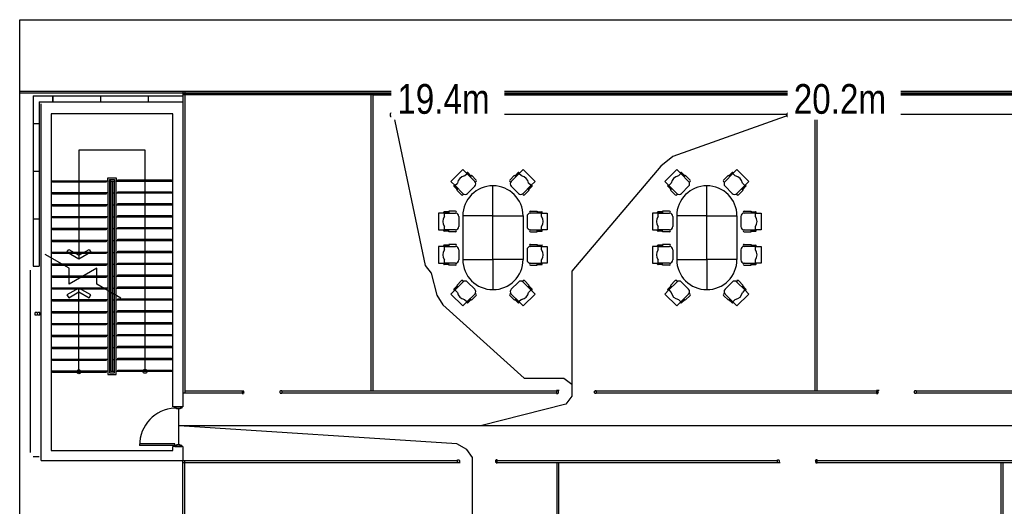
# Model space of a CAD drawing. Header units: millimetres. Extents: x 391350 to 515311, y -283575 to -199836.
# Tile 65 of 102: x 456689 to 481525, y -260981 to -248700. Entities that reach past the tile are written whole.
import ezdxf

# ---------------------------------------------------------------- set-up
doc = ezdxf.new("R2010")
doc.units = ezdxf.units.MM
doc.set_wipeout_variables(frame=1)
for name, color, linetype in [('Evac_Exit', 6, 'Continuous'), ('Evac_Occupant', 183, 'Continuous'), ('Evac_Path_Fail', 1, 'Continuous'), ('Evac_Path_Pass', 3, 'Continuous')]:
    doc.layers.add(name, color=color, linetype=linetype)
doc.styles.get("Standard").update_dxf_attribs({"font": 'arial.ttf'})

msp = doc.modelspace()

# ---------------------------------------------------------------- linework, layer by layer
at = {"color": 0}
for p, q in [((456689, -250501), (488059, -250501)), ((510556, -250551), (456689, -250551)), ((460804, -250501), (486234, -250501)), ((460804, -250501), (460804, -258123)), ((460804, -250576), (496234, -250576)), ((460804, -250586), (496234, -250586)), ((460854, -250501), (460854, -258123)), ((465551, -258073), (465551, -250598)), ((465601, -250598), (496234, -250598)), ((465601, -258073), (465601, -250598)), ((476754, -258073), (476754, -250598)), ((476804, -258073), (476804, -250598)), ((457029, -250623), (457029, -254923)), ((457029, -250623), (460804, -250623)), ((457179, -250773), (457179, -254923)), ((457179, -250773), (460804, -250773)), ((457229, -259823), (457229, -250823)), ((457529, -250773), (457529, -250623)), ((457529, -250623), (457529, -250773)), ((458729, -250623), (458729, -250773)), ((459929, -250623), (459929, -250773)), ((460554, -251073), (457479, -251073)), ((457479, -251073), (457479, -259573)), ((460554, -258473), (460554, -251073)), ((457029, -251323), (457179, -251323)), ((458183, -251994), (458183, -254743)), ((459851, -251994), (458183, -251994)), ((459851, -257523), (459851, -251994)), ((457029, -252523), (457179, -252523)), ((467868, -252482), (467567, -252782)), ((467970, -252584), (467868, -252482)), ((467910, -252644), (467973, -252581)), ((467958, -252572), (467973, -252557)), ((467970, -252584), (468168, -252782)), ((468072, -252638), (467991, -252557)), ((468060, -252650), (467991, -252581)), ((469285, -252584), (469086, -252782)), ((469183, -252638), (469264, -252557)), ((469195, -252650), (469264, -252581)), ((469297, -252572), (469282, -252557)), ((469345, -252644), (469282, -252581)), ((469285, -252584), (469387, -252482)), ((469387, -252482), (469688, -252782)), ((473262, -252482), (472962, -252782)), ((473365, -252584), (473262, -252482)), ((473304, -252644), (473368, -252581)), ((473352, -252572), (473368, -252557)), ((473365, -252584), (473563, -252782)), ((473467, -252638), (473386, -252557)), ((473455, -252650), (473386, -252581)), ((474679, -252584), (474481, -252782)), ((474577, -252638), (474658, -252557)), ((474589, -252650), (474658, -252581)), ((474691, -252572), (474676, -252557)), ((474739, -252644), (474676, -252581)), ((474679, -252584), (474781, -252482)), ((474781, -252482), (475082, -252782)), ((458912, -252773), (457479, -252773)), ((458912, -252773), (458912, -257653)), ((458952, -252773), (458952, -257613)), ((458992, -252773), (458952, -252773)), ((458992, -252773), (458992, -257573)), ((458992, -252773), (459042, -252773)), ((459042, -257573), (459042, -252773)), ((459042, -252773), (459082, -252773)), ((459082, -257613), (459082, -252773)), ((459122, -252773), (460554, -252773)), ((459122, -257573), (459122, -252773)), ((467567, -252782), (467670, -252884)), ((467667, -252887), (467730, -252824)), ((469588, -252887), (469525, -252824)), ((469688, -252782), (469585, -252884)), ((472962, -252782), (473064, -252884)), ((473061, -252887), (473124, -252824)), ((474983, -252887), (474920, -252824)), ((475082, -252782), (474980, -252884)), ((458912, -253073), (457479, -253073)), ((458992, -253073), (458952, -253073)), ((459042, -253073), (459082, -253073)), ((459122, -253073), (460554, -253073)), ((467642, -252887), (467657, -252872)), ((467724, -252987), (467642, -252905)), ((467736, -252975), (467667, -252905)), ((467868, -253083), (467670, -252884)), ((468168, -252902), (467988, -253083)), ((468627, -253653), (468627, -252893)), ((469086, -252902), (469267, -253083)), ((469387, -253083), (469585, -252884)), ((469519, -252975), (469588, -252905)), ((469531, -252987), (469612, -252905)), ((469612, -252887), (469597, -252872)), ((473037, -252887), (473052, -252872)), ((473118, -252987), (473037, -252905)), ((473130, -252975), (473061, -252905)), ((473262, -253083), (473064, -252884)), ((473563, -252902), (473383, -253083)), ((474022, -253653), (474022, -252893)), ((474481, -252902), (474661, -253083)), ((474781, -253083), (474980, -252884)), ((474914, -252975), (474983, -252905)), ((474926, -252987), (475007, -252905)), ((475007, -252887), (474992, -252872)), ((458912, -253373), (457479, -253373)), ((458992, -253373), (458952, -253373)), ((459042, -253373), (459082, -253373)), ((459122, -253373), (460554, -253373)), ((467385, -253580), (467385, -253559)), ((467512, -253546), (467398, -253546)), ((467402, -253665), (467402, -253576)), ((467512, -253563), (467415, -253563)), ((469742, -253546), (469857, -253546)), ((469742, -253563), (469840, -253563)), ((469853, -253665), (469853, -253576)), ((469870, -253580), (469870, -253559)), ((472779, -253580), (472779, -253559)), ((472907, -253546), (472792, -253546)), ((472796, -253665), (472796, -253576)), ((472907, -253563), (472809, -253563)), ((475137, -253546), (475252, -253546)), ((475137, -253563), (475235, -253563)), ((475247, -253665), (475247, -253576)), ((475264, -253580), (475264, -253559)), ((457029, -253723), (457179, -253723)), ((457029, -253723), (457179, -253723)), ((458912, -253673), (457479, -253673)), ((458992, -253673), (458952, -253673)), ((459042, -253673), (459082, -253673)), ((459122, -253673), (460554, -253673)), ((467257, -253580), (467257, -254005)), ((467402, -253580), (467257, -253580)), ((467402, -253580), (467682, -253580)), ((467767, -253665), (467767, -253920)), ((469487, -253665), (469487, -253920)), ((469853, -253580), (469572, -253580)), ((469853, -253580), (469997, -253580)), ((469997, -253580), (469997, -254005)), ((472652, -253580), (472652, -254005)), ((472796, -253580), (472652, -253580)), ((472796, -253580), (473077, -253580)), ((473162, -253665), (473162, -253920)), ((474882, -253665), (474882, -253920)), ((475247, -253580), (474967, -253580)), ((475247, -253580), (475392, -253580)), ((475392, -253580), (475392, -254005)), ((458912, -253973), (457479, -253973)), ((458992, -253973), (458952, -253973)), ((459042, -253973), (459082, -253973)), ((459122, -253973), (460554, -253973)), ((467257, -254005), (467402, -254005)), ((467385, -254027), (467385, -254005)), ((467512, -254039), (467398, -254039)), ((467402, -254010), (467402, -253920)), ((467682, -254005), (467402, -254005)), ((467512, -254022), (467415, -254022)), ((469572, -254005), (469853, -254005)), ((469742, -254022), (469840, -254022)), ((469742, -254039), (469857, -254039)), ((469853, -254010), (469853, -253920)), ((469997, -254005), (469853, -254005)), ((469870, -254027), (469870, -254005)), ((472652, -254005), (472796, -254005)), ((472779, -254027), (472779, -254005)), ((472907, -254039), (472792, -254039)), ((472796, -254010), (472796, -253920)), ((473077, -254005), (472796, -254005)), ((472907, -254022), (472809, -254022)), ((474967, -254005), (475247, -254005)), ((475137, -254022), (475235, -254022)), ((475137, -254039), (475252, -254039)), ((475247, -254010), (475247, -253920)), ((475392, -254005), (475247, -254005)), ((475264, -254027), (475264, -254005)), ((458912, -254273), (457479, -254273)), ((458992, -254273), (458952, -254273)), ((459042, -254273), (459082, -254273)), ((459122, -254273), (460554, -254273)), ((467402, -254421), (467257, -254421)), ((467257, -254421), (467257, -254846)), ((467385, -254421), (467385, -254399)), ((467512, -254387), (467398, -254387)), ((467402, -254506), (467402, -254416)), ((467402, -254421), (467682, -254421)), ((467512, -254404), (467415, -254404)), ((467767, -254506), (467767, -254761)), ((469487, -254506), (469487, -254761)), ((469853, -254421), (469572, -254421)), ((469742, -254387), (469857, -254387)), ((469742, -254404), (469840, -254404)), ((469853, -254506), (469853, -254416)), ((469853, -254421), (469997, -254421)), ((469870, -254421), (469870, -254399)), ((469997, -254421), (469997, -254846)), ((472796, -254421), (472652, -254421)), ((472652, -254421), (472652, -254846)), ((472779, -254421), (472779, -254399)), ((472907, -254387), (472792, -254387)), ((472796, -254506), (472796, -254416)), ((472796, -254421), (473077, -254421)), ((472907, -254404), (472809, -254404)), ((473162, -254506), (473162, -254761)), ((474882, -254506), (474882, -254761)), ((475247, -254421), (474967, -254421)), ((475137, -254387), (475252, -254387)), ((475137, -254404), (475235, -254404)), ((475247, -254506), (475247, -254416)), ((475247, -254421), (475392, -254421)), ((475264, -254421), (475264, -254399)), ((475392, -254421), (475392, -254846)), ((458912, -254573), (457479, -254573)), ((458992, -254573), (458952, -254573)), ((459042, -254573), (459082, -254573)), ((459122, -254573), (460554, -254573)), ((467402, -254850), (467402, -254761)), ((468627, -254753), (468627, -255513)), ((469853, -254850), (469853, -254761)), ((472796, -254850), (472796, -254761)), ((474022, -254753), (474022, -255513)), ((475247, -254850), (475247, -254761)), ((456959, -259623), (456959, -255023)), ((457029, -254923), (457179, -254923)), ((458912, -254873), (457479, -254873)), ((458992, -254873), (458952, -254873)), ((459042, -254873), (459082, -254873)), ((459122, -254873), (460554, -254873)), ((467257, -254846), (467402, -254846)), ((467385, -254867), (467385, -254846)), ((467512, -254880), (467398, -254880)), ((467682, -254846), (467402, -254846)), ((467512, -254863), (467415, -254863)), ((469572, -254846), (469853, -254846)), ((469742, -254863), (469840, -254863)), ((469742, -254880), (469857, -254880)), ((469997, -254846), (469853, -254846)), ((469870, -254867), (469870, -254846)), ((472652, -254846), (472796, -254846)), ((472779, -254867), (472779, -254846)), ((472907, -254880), (472792, -254880)), ((473077, -254846), (472796, -254846)), ((472907, -254863), (472809, -254863)), ((474967, -254846), (475247, -254846)), ((475137, -254863), (475235, -254863)), ((475137, -254880), (475252, -254880)), ((475392, -254846), (475247, -254846)), ((475264, -254867), (475264, -254846)), ((458912, -255173), (457479, -255173)), ((458992, -255173), (458952, -255173)), ((459042, -255173), (459082, -255173)), ((459122, -255173), (460554, -255173)), ((458912, -255473), (457479, -255473)), ((458183, -257536), (458183, -255473)), ((458992, -255473), (458952, -255473)), ((459042, -255473), (459082, -255473)), ((459122, -255473), (460554, -255473)), ((467567, -255623), (467670, -255521)), ((467724, -255418), (467642, -255500)), ((467642, -255518), (467657, -255533)), ((467736, -255431), (467667, -255500)), ((467667, -255518), (467730, -255581)), ((467868, -255322), (467670, -255521)), ((468168, -255503), (467988, -255322)), ((469086, -255503), (469267, -255322)), ((469387, -255322), (469585, -255521)), ((469519, -255431), (469588, -255500)), ((469588, -255518), (469525, -255581)), ((469531, -255418), (469612, -255500)), ((469688, -255623), (469585, -255521)), ((469612, -255518), (469597, -255533)), ((472962, -255623), (473064, -255521)), ((473118, -255418), (473037, -255500)), ((473037, -255518), (473052, -255533)), ((473130, -255431), (473061, -255500)), ((473061, -255518), (473124, -255581)), ((473262, -255322), (473064, -255521)), ((473563, -255503), (473383, -255322)), ((474481, -255503), (474661, -255322)), ((474781, -255322), (474980, -255521)), ((474914, -255431), (474983, -255500)), ((474983, -255518), (474920, -255581)), ((474926, -255418), (475007, -255500)), ((475082, -255623), (474980, -255521)), ((475007, -255518), (474992, -255533)), ((458912, -255773), (457479, -255773)), ((458952, -255773), (458992, -255773)), ((459042, -255773), (459082, -255773)), ((459122, -255773), (460554, -255773)), ((467868, -255923), (467567, -255623)), ((467910, -255761), (467973, -255824)), ((467970, -255821), (468168, -255623)), ((468060, -255755), (467991, -255824)), ((468072, -255767), (467991, -255848)), ((469285, -255821), (469086, -255623)), ((469183, -255767), (469264, -255848)), ((469195, -255755), (469264, -255824)), ((469345, -255761), (469282, -255824)), ((469387, -255923), (469688, -255623)), ((473262, -255923), (472962, -255623)), ((473304, -255761), (473368, -255824)), ((473365, -255821), (473563, -255623)), ((473455, -255755), (473386, -255824)), ((473467, -255767), (473386, -255848)), ((474679, -255821), (474481, -255623)), ((474577, -255767), (474658, -255848)), ((474589, -255755), (474658, -255824)), ((474739, -255761), (474676, -255824)), ((474781, -255923), (475082, -255623)), ((467970, -255821), (467868, -255923)), ((467958, -255833), (467973, -255848)), ((469297, -255833), (469282, -255848)), ((469285, -255821), (469387, -255923)), ((473365, -255821), (473262, -255923)), ((473352, -255833), (473368, -255848)), ((474691, -255833), (474676, -255848)), ((474679, -255821), (474781, -255923)), ((457132, -256088), (457079, -256088)), ((457079, -256158), (457079, -256088)), ((457132, -256158), (457079, -256158)), ((457131, -256089), (457081, -256089)), ((457081, -256157), (457081, -256089)), ((457131, -256157), (457081, -256157)), ((457131, -256104), (457131, -256089)), ((457148, -256104), (457131, -256104)), ((457148, -256142), (457131, -256142)), ((457131, -256157), (457131, -256142)), ((457132, -256103), (457132, -256088)), ((457147, -256103), (457132, -256103)), ((457147, -256143), (457132, -256143)), ((457132, -256158), (457132, -256143)), ((457199, -256088), (457147, -256088)), ((457147, -256103), (457147, -256088)), ((457147, -256158), (457147, -256143)), ((457199, -256158), (457147, -256158)), ((457198, -256089), (457148, -256089)), ((457148, -256104), (457148, -256089)), ((457148, -256157), (457148, -256142)), ((457198, -256157), (457148, -256157)), ((457198, -256157), (457198, -256089)), ((457199, -256158), (457199, -256088)), ((458912, -256073), (457479, -256073)), ((458952, -256073), (458992, -256073)), ((459042, -256073), (459082, -256073)), ((459122, -256073), (460554, -256073)), ((458912, -256373), (457479, -256373)), ((458952, -256373), (458992, -256373)), ((459042, -256373), (459082, -256373)), ((459122, -256373), (460554, -256373)), ((458912, -256673), (457479, -256673)), ((458952, -256673), (458992, -256673)), ((459042, -256673), (459082, -256673)), ((459122, -256673), (460554, -256673)), ((458912, -256973), (457479, -256973)), ((458952, -256973), (458992, -256973)), ((459042, -256973), (459082, -256973)), ((459122, -256973), (460554, -256973)), ((458912, -257273), (457479, -257273)), ((458952, -257273), (458992, -257273)), ((459042, -257273), (459082, -257273)), ((459122, -257273), (460554, -257273)), ((458912, -257573), (457479, -257573)), ((458992, -257573), (458952, -257573)), ((458992, -257573), (459042, -257573)), ((459042, -257573), (459082, -257573)), ((459122, -257573), (460554, -257573)), ((462301, -258123), (460804, -258123)), ((460804, -258123), (460804, -258473)), ((462301, -258073), (460854, -258073)), ((462301, -258062), (462301, -258134)), ((462301, -258134), (462332, -258134)), ((462332, -258077), (462332, -258062)), ((462345, -258077), (462332, -258077)), ((462345, -258116), (462332, -258134)), ((462345, -258116), (462345, -258077)), ((463258, -258116), (463258, -258077)), ((463258, -258077), (463271, -258077)), ((463258, -258116), (463271, -258134)), ((463271, -258077), (463271, -258062)), ((463271, -258062), (463301, -258062)), ((463301, -258134), (463271, -258134)), ((463301, -258062), (463301, -258134)), ((470233, -258073), (463301, -258073)), ((470233, -258123), (463301, -258123)), ((470233, -258062), (470233, -258134)), ((470298, -258062), (470233, -258062)), ((470233, -258134), (470263, -258134)), ((470263, -258077), (470263, -258062)), ((470276, -258077), (470263, -258077)), ((470276, -258116), (470263, -258134)), ((470276, -258116), (470276, -258077)), ((471189, -258116), (471189, -258077)), ((471189, -258077), (471202, -258077)), ((471189, -258116), (471202, -258134)), ((471202, -258077), (471202, -258062)), ((471202, -258062), (471233, -258062)), ((471233, -258134), (471202, -258134)), ((471233, -258062), (471233, -258134)), ((478302, -258073), (471233, -258073)), ((478302, -258123), (471233, -258123)), ((478302, -258062), (478302, -258134)), ((478368, -258062), (478302, -258062)), ((478302, -258134), (478333, -258134)), ((478333, -258077), (478333, -258062)), ((478346, -258077), (478333, -258077)), ((478346, -258116), (478333, -258134)), ((478346, -258116), (478346, -258077)), ((479259, -258116), (479259, -258077)), ((479259, -258077), (479272, -258077)), ((479259, -258116), (479272, -258134)), ((479272, -258077), (479272, -258062)), ((479272, -258062), (479302, -258062)), ((479302, -258134), (479272, -258134)), ((479302, -258062), (479302, -258134)), ((496184, -258073), (479302, -258073)), ((496184, -258123), (479302, -258123)), ((460804, -258473), (460554, -258473)), ((460603, -259443), (459714, -259443)), ((460603, -259408), (459715, -259408)), ((460554, -259573), (460554, -259473)), ((460804, -259473), (460554, -259473)), ((460647, -259443), (460603, -259443)), ((460603, -259443), (460603, -259474)), ((460603, -259474), (460778, -259474)), ((460734, -259430), (460647, -259430)), ((460647, -259430), (460647, -259443)), ((460734, -259443), (460734, -259430)), ((460778, -259443), (460734, -259443)), ((460778, -259474), (460778, -259443)), ((460804, -259473), (460804, -259823)), ((457029, -259723), (457179, -259723)), ((457479, -259573), (460554, -259573)), ((457229, -259823), (460804, -259823)), ((460804, -259823), (467736, -259823)), ((460804, -279229), (460804, -259823)), ((460804, -259873), (467736, -259873)), ((460854, -277360), (460854, -259823)), ((467736, -259881), (467736, -259809)), ((467736, -259809), (467766, -259809)), ((467801, -259881), (467736, -259881)), ((467779, -259827), (467766, -259809)), ((467779, -259866), (467766, -259866)), ((467766, -259866), (467766, -259881)), ((467779, -259827), (467779, -259866)), ((468692, -259827), (468705, -259809)), ((468692, -259827), (468692, -259866)), ((468692, -259866), (468705, -259866)), ((468736, -259809), (468705, -259809)), ((468705, -259866), (468705, -259881)), ((468705, -259881), (468736, -259881)), ((468736, -259881), (468736, -259809)), ((468736, -259823), (475805, -259823)), ((468736, -259873), (475805, -259873)), ((470234, -259873), (470234, -277348)), ((470284, -259873), (470284, -277348)), ((475805, -259881), (475805, -259809)), ((475805, -259809), (475836, -259809)), ((475871, -259881), (475805, -259881)), ((475849, -259827), (475836, -259809)), ((475849, -259866), (475836, -259866)), ((475836, -259866), (475836, -259881)), ((475849, -259827), (475849, -259866)), ((476762, -259827), (476775, -259809)), ((476762, -259827), (476762, -259866)), ((476762, -259866), (476775, -259866)), ((476805, -259809), (476775, -259809)), ((476775, -259866), (476775, -259881)), ((476775, -259881), (476805, -259881)), ((476805, -259881), (476805, -259809)), ((476805, -259823), (483737, -259823)), ((476805, -259873), (483737, -259873)), ((481437, -259873), (481437, -277348)), ((481487, -259873), (481487, -277360))]:
    msp.add_line(p, q, dxfattribs=at)
for points in [[(456689, -248700), (515311, -248700), (515311, -283575), (456689, -283575)], [(468627, -254753), (468627, -253653), (467867, -253653), (467867, -254753)], [(468627, -254753), (468627, -253653), (469387, -253653), (469387, -254753)], [(474022, -254753), (474022, -253653), (473262, -253653), (473262, -254753)], [(474022, -254753), (474022, -253653), (474782, -253653), (474782, -254753)], [(458484, -254571), (458183, -254743), (457882, -254571), (457925, -254497), (458183, -254644), (458441, -254497)], [(458484, -255645), (458183, -255473), (457882, -255645), (457925, -255719), (458183, -255572), (458441, -255719)], [(460603, -258474), (460778, -258474), (460778, -258504), (460734, -258504), (460734, -258517), (460647, -258517), (460647, -258504), (460603, -258504)]]:
    msp.add_lwpolyline(points, close=True, dxfattribs=at)
for points in [[(458872, -252773), (458872, -252803), (457519, -252803), (457519, -252773)], [(458912, -252773), (458912, -252693), (459122, -252693), (459122, -252773)], [(458952, -252773), (458952, -252733), (459082, -252733), (459082, -252773)], [(459162, -252773), (459162, -252743), (460514, -252743), (460514, -252773)], [(468204, -252746), (468084, -252626), (468048, -252662)], [(469050, -252746), (469171, -252626), (469207, -252662)], [(473599, -252746), (473479, -252626), (473443, -252662)], [(474445, -252746), (474565, -252626), (474601, -252662)], [(458872, -253073), (458872, -253103), (457519, -253103), (457519, -253073)], [(459162, -253073), (459162, -253043), (460514, -253043), (460514, -253073)], [(467832, -253119), (467712, -252999), (467748, -252963)], [(469423, -253119), (469543, -252999), (469507, -252963)], [(473226, -253119), (473106, -252999), (473142, -252963)], [(474818, -253119), (474938, -252999), (474902, -252963)], [(458872, -253373), (458872, -253403), (457519, -253403), (457519, -253373)], [(459162, -253373), (459162, -253343), (460514, -253343), (460514, -253373)], [(467682, -253529), (467512, -253529), (467512, -253580)], [(469572, -253529), (469742, -253529), (469742, -253580)], [(473077, -253529), (472907, -253529), (472907, -253580)], [(474967, -253529), (475137, -253529), (475137, -253580)], [(458872, -253673), (458872, -253703), (457519, -253703), (457519, -253673)], [(459162, -253673), (459162, -253643), (460514, -253643), (460514, -253673)], [(458872, -253973), (458872, -254003), (457519, -254003), (457519, -253973)], [(459162, -253973), (459162, -253943), (460514, -253943), (460514, -253973)], [(467682, -254056), (467512, -254056), (467512, -254005)], [(469572, -254056), (469742, -254056), (469742, -254005)], [(473077, -254056), (472907, -254056), (472907, -254005)], [(474967, -254056), (475137, -254056), (475137, -254005)], [(458872, -254273), (458872, -254303), (457519, -254303), (457519, -254273)], [(459162, -254273), (459162, -254243), (460514, -254243), (460514, -254273)], [(459162, -254573), (459162, -254543), (460514, -254543), (460514, -254573)], [(467682, -254370), (467512, -254370), (467512, -254421)], [(469572, -254370), (469742, -254370), (469742, -254421)], [(473077, -254370), (472907, -254370), (472907, -254421)], [(474967, -254370), (475137, -254370), (475137, -254421)], [(459240, -255724), (458632, -255373), (458632, -254973), (457939, -255373), (457939, -254973), (457330, -254622)], [(458872, -254573), (458872, -254603), (457519, -254603), (457519, -254573)], [(458872, -254873), (458872, -254903), (457519, -254903), (457519, -254873)], [(459162, -254873), (459162, -254843), (460514, -254843), (460514, -254873)], [(467682, -254897), (467512, -254897), (467512, -254846)], [(469572, -254897), (469742, -254897), (469742, -254846)], [(473077, -254897), (472907, -254897), (472907, -254846)], [(474967, -254897), (475137, -254897), (475137, -254846)], [(458872, -255173), (458872, -255203), (457519, -255203), (457519, -255173)], [(459162, -255173), (459162, -255143), (460514, -255143), (460514, -255173)], [(467832, -255286), (467712, -255406), (467748, -255443)], [(469423, -255286), (469543, -255406), (469507, -255443)], [(473226, -255286), (473106, -255406), (473142, -255443)], [(474818, -255286), (474938, -255406), (474902, -255443)], [(458872, -255473), (458872, -255503), (457519, -255503), (457519, -255473)], [(459162, -255473), (459162, -255443), (460514, -255443), (460514, -255473)], [(458872, -255773), (458872, -255803), (457519, -255803), (457519, -255773)], [(459162, -255773), (459162, -255743), (460514, -255743), (460514, -255773)], [(468204, -255659), (468084, -255779), (468048, -255743)], [(469050, -255659), (469171, -255779), (469207, -255743)], [(473599, -255659), (473479, -255779), (473443, -255743)], [(474445, -255659), (474565, -255779), (474601, -255743)], [(459162, -256073), (459162, -256043), (460514, -256043), (460514, -256073)], [(458872, -256073), (458872, -256103), (457519, -256103), (457519, -256073)], [(458872, -256373), (458872, -256403), (457519, -256403), (457519, -256373)], [(459162, -256373), (459162, -256343), (460514, -256343), (460514, -256373)], [(458872, -256673), (458872, -256703), (457519, -256703), (457519, -256673)], [(459162, -256673), (459162, -256643), (460514, -256643), (460514, -256673)], [(458872, -256973), (458872, -257003), (457519, -257003), (457519, -256973)], [(459162, -256973), (459162, -256943), (460514, -256943), (460514, -256973)], [(458872, -257273), (458872, -257303), (457519, -257303), (457519, -257273)], [(459162, -257273), (459162, -257243), (460514, -257243), (460514, -257273)], [(459162, -257573), (459162, -257543), (460514, -257543), (460514, -257573)], [(458872, -257573), (458872, -257603), (457519, -257603), (457519, -257573)], [(458912, -257573), (458912, -257653), (459122, -257653), (459122, -257573)], [(458952, -257573), (458952, -257613), (459082, -257613), (459082, -257573)], [(460603, -259443), (460603, -259408)]]:
    msp.add_lwpolyline(points, dxfattribs=at)
for centre in [(458183, -257586), (459851, -257573)]:
    msp.add_circle(centre, 50, dxfattribs=at)
for centre, radius, start, end in [((467982, -252566), 12.8, 45, 135), ((467982, -252590), 12.8, 45, 135), ((469273, -252566), 12.8, 45, 135), ((469273, -252590), 12.8, 45, 135), ((473377, -252566), 12.8, 45, 135), ((473377, -252590), 12.8, 45, 135), ((474667, -252566), 12.8, 45, 135), ((474667, -252590), 12.8, 45, 135), ((467940, -252854), 212, 98.1301, 171.8699), ((468186, -252764), 25.5, 225, 45), ((468108, -252842), 85, 315, 45), ((469068, -252764), 25.5, 135, 315), ((469147, -252842), 85, 135, 225), ((469315, -252854), 212, 8.1301, 81.8699), ((473334, -252854), 212, 98.1301, 171.8699), ((473581, -252764), 25.5, 225, 45), ((473503, -252842), 85, 315, 45), ((474463, -252764), 25.5, 135, 315), ((474541, -252842), 85, 135, 225), ((474709, -252854), 212, 8.1301, 81.8699), ((467651, -252896), 12.8, 135, 225), ((467676, -252896), 12.8, 135, 225), ((468627, -253653), 760, 0, 180), ((469579, -252896), 12.8, 315, 45), ((469603, -252896), 12.8, 315, 45), ((473046, -252896), 12.8, 135, 225), ((473070, -252896), 12.8, 135, 225), ((474022, -253653), 760, 0, 180), ((474974, -252896), 12.8, 315, 45), ((474998, -252896), 12.8, 315, 45), ((467850, -253101), 25.5, 225, 45), ((467928, -253023), 85, 225, 315), ((469327, -253023), 85, 225, 315), ((469405, -253101), 25.5, 135, 315), ((473244, -253101), 25.5, 225, 45), ((473322, -253023), 85, 225, 315), ((474721, -253023), 85, 225, 315), ((474800, -253101), 25.5, 135, 315), ((467398, -253559), 12.8, 90, 180), ((467415, -253576), 12.8, 90, 180), ((467682, -253555), 25.5, 270, 90), ((469572, -253555), 25.5, 90, 270), ((469840, -253576), 12.8, 0, 90), ((469857, -253559), 12.8, 0, 90), ((472792, -253559), 12.8, 90, 180), ((472809, -253576), 12.8, 90, 180), ((473077, -253555), 25.5, 270, 90), ((474967, -253555), 25.5, 90, 270), ((475235, -253576), 12.8, 0, 90), ((475252, -253559), 12.8, 0, 90), ((467572, -253793), 212, 143.1301, 216.8699), ((467682, -253665), 85, 0, 90), ((469572, -253665), 85, 90, 180), ((469683, -253793), 212, 323.1301, 36.8699), ((472966, -253793), 212, 143.1301, 216.8699), ((473077, -253665), 85, 0, 90), ((474967, -253665), 85, 90, 180), ((475077, -253793), 212, 323.1301, 36.8699), ((467398, -254027), 12.8, 180, 270), ((467415, -254010), 12.8, 180, 270), ((467682, -253920), 85, 270, 0), ((467682, -254031), 25.5, 270, 90), ((469572, -253920), 85, 180, 270), ((469572, -254031), 25.5, 90, 270), ((469840, -254010), 12.8, 270, 0), ((469857, -254027), 12.8, 270, 0), ((472792, -254027), 12.8, 180, 270), ((472809, -254010), 12.8, 180, 270), ((473077, -253920), 85, 270, 0), ((473077, -254031), 25.5, 270, 90), ((474967, -253920), 85, 180, 270), ((474967, -254031), 25.5, 90, 270), ((475235, -254010), 12.8, 270, 0), ((475252, -254027), 12.8, 270, 0), ((467572, -254633), 212, 143.1301, 216.8699), ((467398, -254399), 12.8, 90, 180), ((467415, -254416), 12.8, 90, 180), ((467682, -254395), 25.5, 270, 90), ((467682, -254506), 85, 0, 90), ((469572, -254506), 85, 90, 180), ((469572, -254395), 25.5, 90, 270), ((469840, -254416), 12.8, 0, 90), ((469683, -254633), 212, 323.1301, 36.8699), ((469857, -254399), 12.8, 0, 90), ((472966, -254633), 212, 143.1301, 216.8699), ((472792, -254399), 12.8, 90, 180), ((472809, -254416), 12.8, 90, 180), ((473077, -254395), 25.5, 270, 90), ((473077, -254506), 85, 0, 90), ((474967, -254506), 85, 90, 180), ((474967, -254395), 25.5, 90, 270), ((475235, -254416), 12.8, 0, 90), ((475077, -254633), 212, 323.1301, 36.8699), ((475252, -254399), 12.8, 0, 90), ((467682, -254761), 85, 270, 0), ((468627, -254753), 760, 180, 0), ((469572, -254761), 85, 180, 270), ((473077, -254761), 85, 270, 0), ((474022, -254753), 760, 180, 0), ((474967, -254761), 85, 180, 270), ((467398, -254867), 12.8, 180, 270), ((467415, -254850), 12.8, 180, 270), ((467682, -254871), 25.5, 270, 90), ((469572, -254871), 25.5, 90, 270), ((469840, -254850), 12.8, 270, 0), ((469857, -254867), 12.8, 270, 0), ((472792, -254867), 12.8, 180, 270), ((472809, -254850), 12.8, 180, 270), ((473077, -254871), 25.5, 270, 90), ((474967, -254871), 25.5, 90, 270), ((475235, -254850), 12.8, 270, 0), ((475252, -254867), 12.8, 270, 0), ((467850, -255304), 25.5, 315, 135), ((467928, -255382), 85, 45, 135), ((469327, -255382), 85, 45, 135), ((469405, -255304), 25.5, 45, 225), ((473244, -255304), 25.5, 315, 135), ((473322, -255382), 85, 45, 135), ((474721, -255382), 85, 45, 135), ((474800, -255304), 25.5, 45, 225), ((467651, -255509), 12.8, 135, 225), ((467676, -255509), 12.8, 135, 225), ((468108, -255563), 85, 315, 45), ((469147, -255563), 85, 135, 225), ((469579, -255509), 12.8, 315, 45), ((469603, -255509), 12.8, 315, 45), ((473046, -255509), 12.8, 135, 225), ((473070, -255509), 12.8, 135, 225), ((473503, -255563), 85, 315, 45), ((474541, -255563), 85, 135, 225), ((474974, -255509), 12.8, 315, 45), ((474998, -255509), 12.8, 315, 45), ((467940, -255551), 212, 188.1301, 261.8699), ((468186, -255641), 25.5, 315, 135), ((469068, -255641), 25.5, 45, 225), ((469315, -255551), 212, 278.1301, 351.8699), ((473334, -255551), 212, 188.1301, 261.8699), ((473581, -255641), 25.5, 315, 135), ((474463, -255641), 25.5, 45, 225), ((474709, -255551), 212, 278.1301, 351.8699), ((467982, -255815), 12.8, 225, 315), ((467982, -255839), 12.8, 225, 315), ((469273, -255815), 12.8, 225, 315), ((469273, -255839), 12.8, 225, 315), ((473377, -255815), 12.8, 225, 315), ((473377, -255839), 12.8, 225, 315), ((474667, -255815), 12.8, 225, 315), ((474667, -255839), 12.8, 225, 315), ((460640, -259429), 925, 92.2485, 180.8854)]:
    msp.add_arc(centre, radius, start, end, dxfattribs=at)
at = {"layer": 'Evac_Exit'}
msp.add_line((460691, -258517), (460691, -259430), dxfattribs=at)
at = {"layer": 'Evac_Occupant'}
msp.add_lwpolyline([(466115, -251082), (476119, -251082), (498658, -251082), (509557, -251082), (507579, -261603), (507721, -269970), (507830, -276144), (486491, -274811), (462153, -273439)], dxfattribs=at)
at = {"layer": 'Evac_Path_Fail'}
msp.add_lwpolyline([(486514, -274800), (485714, -274000), (485664, -273900), (485414, -273700), (485314, -273650), (483214, -272500), (482164, -269700), (482164, -263250), (482464, -262500), (482614, -262300), (484114, -260000), (484114, -259750), (483964, -259550), (482814, -258950), (460714, -258950)], dxfattribs=at)
at = {"layer": 'Evac_Path_Pass'}
for points in [[(466114, -251100), (466914, -254900), (467064, -255100), (467214, -255650), (467364, -255900), (469414, -257750), (470414, -257750), (470614, -257900), (470614, -258200), (470464, -258400), (468314, -258950), (460714, -258950)], [(462164, -273450), (462314, -272150), (462464, -271950), (463614, -267450), (463764, -267250), (465114, -266000), (467114, -265950), (467364, -265800), (468114, -262850), (468114, -259750), (467964, -259550), (467714, -259400), (460714, -258950)]]:
    msp.add_lwpolyline(points, dxfattribs=at)
for centre in [(466114, -251100), (476114, -251100)]:
    msp.add_circle(centre, 75, dxfattribs=at)

# ---------------------------------------------------------------- next in the draw order: wipeouts: each hides what was drawn before it
msp.add_wipeout([(466064, -251225), (468914, -251225), (468914, -250025), (466064, -250025)]).dxf.layer = 'Evac_Path_Pass'

# ---------------------------------------------------------------- next in the draw order: linework, layer by layer
msp.add_lwpolyline([(476114, -251100), (473164, -252150), (472864, -252400), (470614, -255050), (470614, -258200), (470464, -258400), (468314, -258950), (460714, -258950)], dxfattribs=at)

# ---------------------------------------------------------------- next in the draw order: texts
at = {"layer": 'Evac_Path_Pass', "width": 0.8}
msp.add_text('19.4m', height=750, dxfattribs=at).set_placement((466214, -251075))

# ---------------------------------------------------------------- next in the draw order: wipeouts: each hides what was drawn before it
msp.add_wipeout([(476064, -251225), (478914, -251225), (478914, -250025), (476064, -250025)]).dxf.layer = 'Evac_Path_Pass'

# ---------------------------------------------------------------- next in the draw order: texts
msp.add_text('20.2m', height=750, dxfattribs=at).set_placement((476214, -251075))

doc.saveas('drawing.dxf')
